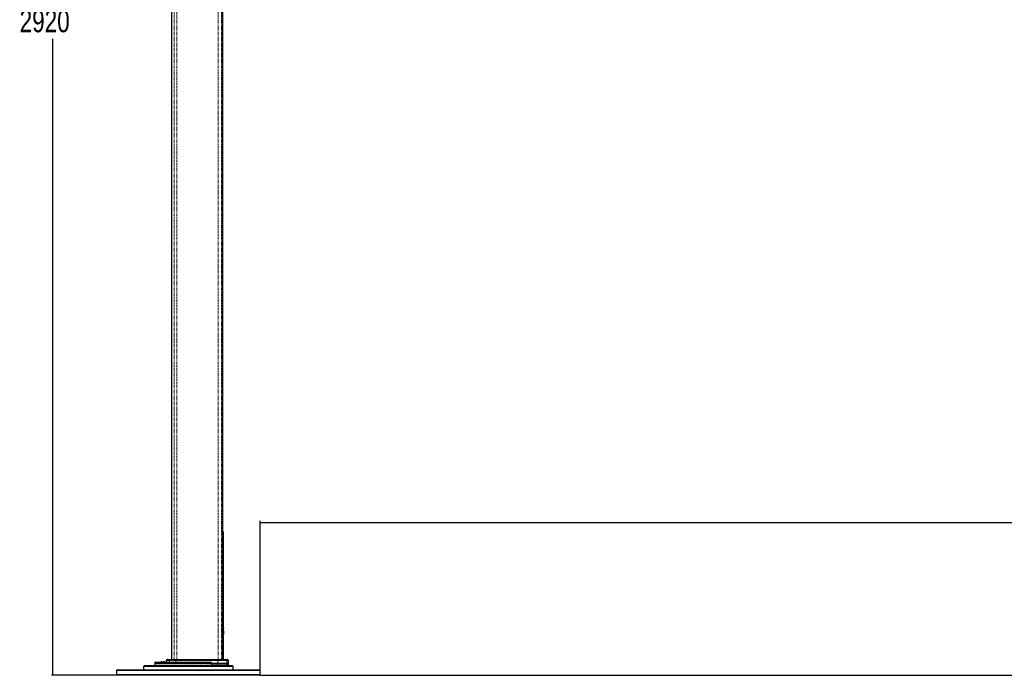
# Paper-space layout 'Surface plate' of a CAD drawing. Header units: millimetres. Extents: x 168 to 9474, y 459 to 8086.
# Tile 1 of 47: x 168 to 2363, y 600 to 2063. Entities that reach past the tile are written whole.
import ezdxf

# ---------------------------------------------------------------- set-up
doc = ezdxf.new("R2010")
doc.units = ezdxf.units.MM
doc.linetypes.add('PHANTOM', pattern=[12.7, 6.35, -1.27, 1.27, -1.27, 1.27, -1.27])
doc.layers.add('COMPONENT_GEOMETRY', color=7, linetype='Continuous')
doc.styles.add('SLDTEXTSTYLE0', font='TXT', dxfattribs={"width": 0.75})
doc.dimstyles.new('SLDDIMSTYLE0', dxfattribs={"dimtxt": 50, "dimasz": 3.302, "dimexe": 0, "dimexo": 0.0625, "dimgap": 12.5, "dimtad": 0, "dimtih": 1, "dimtoh": 1, "dimdec": 0, "dimrnd": 1e-09, "dimzin": 12, "dimdsep": 46, "dimtxsty": 'SLDTEXTSTYLE0', "dimsah": 1, "dimcen": 0.09, "dimadec": 0, "dimazin": 3, "dimtfac": 1, "dimtdec": 0, "dimtofl": 0, "dimtmove": 0, "dimatfit": 3, "dimfxl": 1, "dimfrac": 2, "dimtolj": 1, "dimtzin": 12, "dimarcsym": 0})

# ---------------------------------------------------------------- blocks, each defined once
blk = doc.blocks.new('_D_9')
at = {"layer": 'COMPONENT_GEOMETRY', "color": 7}
for p, q in [((608.7, 3519.5), (238.2, 3519.5)), ((241.4, 3519.5), (241.4, 2099.4)), ((241.4, 599.8), (241.4, 2020)), ((383.9, 599.8), (238.2, 599.8))]:
    blk.add_line(p, q, dxfattribs=at)
for points in [[(241.4, 3519.5), (240.9, 3516.2), (241.9, 3516.2)], [(241.4, 599.8), (241.9, 603.1), (240.9, 603.1)]]:
    blk.add_solid(points, dxfattribs=at)
at = {"layer": 'COMPONENT_GEOMETRY', "color": 7, "insert": (167.5, 2084.5), "char_height": 50, "attachment_point": 1, "style": 'SLDTEXTSTYLE0'}
blk.add_mtext('2920', dxfattribs=at)
blk = doc.blocks.new('_D_10')
at = {"layer": 'COMPONENT_GEOMETRY', "color": 7}
for p, q in [((4495.6, 2782), (4597.3, 2782)), ((4594.1, 2782), (4594.1, 1730.6)), ((4594.1, 599.8), (4594.1, 1651.2)), ((703.4, 599.8), (4597.3, 599.8))]:
    blk.add_line(p, q, dxfattribs=at)
for points in [[(4594.1, 2782), (4593.6, 2778.7), (4594.6, 2778.7)], [(4594.1, 599.8), (4594.6, 603.1), (4593.6, 603.1)]]:
    blk.add_solid(points, dxfattribs=at)
at = {"layer": 'COMPONENT_GEOMETRY', "color": 7, "insert": (4520.2, 1715.7), "char_height": 50, "attachment_point": 1, "style": 'SLDTEXTSTYLE0'}
blk.add_mtext('2182', dxfattribs=at)
blk = doc.blocks.new('_D_11')
at = {"layer": 'COMPONENT_GEOMETRY', "color": 7}
for p, q in [((4494.6, 2781.5), (4494.6, 937.9)), ((703.7, 611.6), (703.7, 944.2)), ((703.7, 941.1), (2525.3, 941.1)), ((4494.6, 941.1), (2673, 941.1))]:
    blk.add_line(p, q, dxfattribs=at)
for points in [[(703.7, 941.1), (707, 940.6), (707, 941.6)], [(4494.6, 941.1), (4491.3, 941.6), (4491.3, 940.6)]]:
    blk.add_solid(points, dxfattribs=at)
at = {"layer": 'COMPONENT_GEOMETRY', "color": 7, "insert": (2525.3, 965.8), "char_height": 50, "attachment_point": 1, "style": 'SLDTEXTSTYLE0'}
blk.add_mtext('3791', dxfattribs=at)

psp = doc.layouts.new('Surface plate')

# ---------------------------------------------------------------- linework, layer by layer
at = {"color": 7, "linetype": 'Continuous', "lineweight": 25}
for p, q in [((506.18, 3509.32), (506.18, 635.32)), ((620.66, 635.32), (620.66, 2744.15)), ((621.68, 706.19), (621.68, 917.65)), ((621.38, 706.74), (621.38, 705.46)), ((621.66, 704.89), (621.68, 705.47)), ((621.68, 704.49), (621.68, 704.54)), ((621.68, 697.93), (621.68, 704.49)), ((621.42, 687.37), (621.37, 687.72)), ((621.48, 692.31), (621.38, 692.31)), ((621.48, 691.66), (621.38, 691.66)), ((621.48, 691.54), (621.38, 691.54)), ((621.38, 687.56), (621.38, 635.32)), ((621.48, 692.31), (621.48, 691.66)), ((621.48, 691.54), (621.48, 691.5)), ((621.53, 691.54), (621.48, 691.54)), ((621.56, 699.48), (621.57, 700.63)), ((621.64, 699.41), (621.56, 699.48)), ((621.58, 699.48), (621.56, 699.48)), ((621.56, 699.08), (621.64, 699.41)), ((621.56, 697.87), (621.56, 699.08)), ((621.58, 699.08), (621.56, 699.08)), ((621.56, 697.37), (621.65, 698.93)), ((621.58, 697.87), (621.56, 697.87)), ((621.58, 696.04), (621.56, 697.37)), ((621.57, 700.63), (621.64, 700.09)), ((621.58, 700.63), (621.57, 700.63)), ((621.64, 700.09), (621.58, 701)), ((621.58, 701), (621.58, 701)), ((621.58, 701), (621.58, 700.63)), ((621.58, 700.63), (621.58, 699.48)), ((621.58, 700.09), (621.64, 700.09)), ((621.58, 699.48), (621.58, 699.43)), ((621.58, 699.41), (621.64, 699.41)), ((621.58, 699.09), (621.58, 699.08)), ((621.58, 699.08), (621.68, 699.08)), ((621.58, 699.08), (621.58, 697.87)), ((621.65, 698.93), (621.58, 698.06)), ((621.58, 698.93), (621.65, 698.93)), ((621.65, 698.56), (621.58, 696.04)), ((621.58, 695.57), (621.65, 698.56)), ((621.58, 697.62), (621.58, 697.37)), ((621.61, 694.23), (621.58, 695.57)), ((621.61, 699.38), (621.68, 699.38)), ((621.64, 692.64), (621.62, 693.77)), ((621.67, 691.66), (621.65, 692.31)), ((621.68, 697.62), (621.68, 696.37)), ((621.68, 696.74), (621.68, 697.62)), ((621.68, 696.37), (621.68, 696.74)), ((621.68, 689.82), (621.68, 691.57)), ((621.68, 691.57), (621.68, 691.54)), ((621.68, 635.32), (621.68, 685.51)), ((445.68, 621.82), (443.68, 619.82)), ((443.68, 619.82), (443.68, 611.82)), ((643.68, 619.82), (443.68, 619.82)), ((445.68, 621.82), (641.68, 621.82)), ((468.77, 628.36), (468.68, 625.82)), ((468.68, 625.82), (468.68, 622.32)), ((595.12, 625.82), (468.68, 625.82)), ((469.77, 629.32), (593.72, 629.32)), ((479.35, 629.6), (479.35, 629.32)), ((479.71, 629.6), (479.71, 629.32)), ((481.38, 629.6), (481.38, 629.32)), ((482.6, 629.57), (482.6, 629.32)), ((484.14, 629.57), (482.6, 629.57)), ((484.11, 629.6), (484.11, 629.57)), ((484.12, 629.6), (484.12, 629.32)), ((484.12, 629.6), (484.12, 629.57)), ((484.12, 629.6), (484.12, 629.57)), ((484.13, 629.6), (484.13, 629.32)), ((484.97, 629.32), (484.97, 629.6)), ((488.07, 629.6), (488.07, 629.32)), ((488.12, 629.57), (488.12, 629.32)), ((488.8, 629.32), (488.8, 629.6)), ((488.8, 629.32), (488.8, 629.57)), ((488.92, 629.57), (488.92, 629.32)), ((488.92, 629.57), (488.92, 629.32)), ((488.99, 629.32), (488.99, 629.6)), ((489.01, 629.57), (489.01, 629.6)), ((489.02, 629.57), (489.02, 629.6)), ((490.76, 629.57), (489.16, 629.57)), ((490.76, 629.57), (490.76, 629.32)), ((494.42, 632.86), (494.3, 629.32)), ((496.22, 635.03), (494.72, 633.53)), ((496.92, 635.32), (503.87, 635.32)), ((503.87, 635.32), (516.44, 635.32)), ((516.44, 635.32), (609.75, 635.32)), ((595.12, 625.82), (595.09, 628.36)), ((595.12, 622.82), (595.12, 625.82)), ((609.72, 625.82), (595.12, 625.82)), ((609.72, 622.82), (595.12, 622.82)), ((607.73, 622.32), (608.99, 622.7)), ((608.99, 622.7), (608.99, 622.82)), ((629.63, 625.82), (609.72, 625.82)), ((629.63, 622.82), (609.72, 622.82)), ((609.75, 635.32), (626.93, 635.32)), ((610.98, 622.82), (610.98, 621.82)), ((621.68, 621.82), (621.68, 622.82)), ((626.93, 635.32), (630.43, 635.32)), ((633.18, 625.82), (629.63, 625.82)), ((633.18, 622.82), (629.63, 622.82)), ((632.64, 633.53), (631.14, 635.03)), ((633.18, 625.82), (632.93, 632.86)), ((633.18, 622.82), (633.18, 625.82)), ((643.68, 619.82), (641.68, 621.82)), ((643.68, 611.82), (643.68, 619.82)), ((385.18, 611.82), (383.68, 610.32)), ((383.68, 610.32), (383.68, 601.32)), ((703.68, 610.32), (383.68, 610.32)), ((383.68, 601.32), (385.18, 599.82)), ((383.68, 601.32), (703.68, 601.32)), ((385.18, 611.82), (702.18, 611.82)), ((702.18, 599.82), (385.18, 599.82)), ((703.68, 610.32), (702.18, 611.82)), ((702.18, 599.82), (703.68, 601.32)), ((703.68, 601.32), (703.68, 610.32))]:
    psp.add_line(p, q, dxfattribs=at)
at = {"color": 8, "linetype": 'PHANTOM', "lineweight": 18}
for p, q in [((512.34, 3509.32), (512.34, 635.32)), ((518.16, 3509.32), (518.16, 635.32)), ((609.87, 3509.32), (609.87, 635.32)), ((617.84, 3509.32), (617.84, 635.32)), ((620.65, 635.32), (620.65, 2744.15)), ((620.66, 917.86), (621.47, 917.86)), ((621.47, 917.86), (621.47, 713.33)), ((621.67, 917.65), (621.47, 917.86)), ((620.66, 713.33), (621.47, 713.33)), ((620.66, 687.56), (621.38, 687.56)), ((621.38, 687.56), (621.38, 687.69)), ((468.68, 622.32), (607.73, 622.32)), ((595.09, 628.36), (468.77, 628.36)), ((484.81, 629.57), (484.81, 629.32)), ((501.59, 632.86), (494.42, 632.86)), ((494.72, 633.53), (501.85, 633.53)), ((503.23, 635.03), (496.22, 635.03)), ((501.59, 632.86), (501.47, 629.32)), ((515.98, 632.86), (501.59, 632.86)), ((503.23, 635.03), (501.85, 633.53)), ((501.85, 633.53), (516.03, 633.53)), ((516.31, 635.03), (503.23, 635.03)), ((515.98, 632.86), (515.95, 629.32)), ((609.72, 632.86), (515.98, 632.86)), ((516.31, 635.03), (516.03, 633.53)), ((516.03, 633.53), (609.72, 633.53)), ((609.74, 635.03), (516.31, 635.03)), ((608.98, 621.82), (608.98, 622.7)), ((609.72, 633.53), (609.74, 635.03)), ((609.72, 633.53), (629.11, 633.53)), ((609.72, 632.86), (609.72, 625.82)), ((629.39, 632.86), (609.72, 632.86)), ((609.72, 622.82), (609.72, 625.82)), ((627.63, 635.03), (609.74, 635.03)), ((611.85, 622.82), (611.85, 621.82)), ((620.51, 621.82), (620.51, 622.82)), ((621.39, 622.82), (621.39, 621.82)), ((629.11, 633.53), (627.63, 635.03)), ((631.14, 635.03), (627.63, 635.03)), ((629.11, 633.53), (632.64, 633.53)), ((629.39, 632.86), (629.63, 625.82)), ((632.93, 632.86), (629.39, 632.86)), ((629.63, 622.82), (629.63, 625.82))]:
    psp.add_line(p, q, dxfattribs=at)
at = {"color": 8, "linetype": 'PHANTOM', "lineweight": 18, "flags": 128}
psp.add_lwpolyline([(516.31, 635.03), (516.32, 635.09), (516.34, 635.15), (516.35, 635.2), (516.37, 635.25), (516.39, 635.28), (516.41, 635.3), (516.42, 635.32), (516.44, 635.32)], dxfattribs=at)
at = {"color": 8, "linetype": 'PHANTOM', "lineweight": 18}
for centre, radius, start, end in [((620.67, 699.11), 6.47, 269.87691, 277.18921), ((619.22, 691.34), 2.31, 308.58415, 358.47511), ((502.63, 632.83), 1.05, 138.08224, 178.54613), ((503.88, 634.44), 0.877, 90.50467, 138.22789), ((519.98, 632.87), 4, 170.54221, 180.20683), ((668.34, 632.87), 58.62, 179.35885, 180.01584), ((613.2, 635.07), 3.45, 175.83178, 180.69733), ((626.93, 634.35), 0.975, 44.39857, 89.9144), ((628.39, 632.82), 1.01, 1.88767, 44.41002)]:
    psp.add_arc(centre, radius, start, end, dxfattribs=at)
at = {"color": 7, "linetype": 'Continuous', "lineweight": 25}
for centre, radius, start, end in [((620.38, 687.56), 1, 7.54775, 74.0335), ((619.18, 689.82), 2.5, 320.11117, 0.03219), ((469.18, 622.32), 0.5, 180, 270), ((469.77, 628.32), 1, 90, 178), ((495.42, 632.82), 1, 135, 178), ((496.92, 634.32), 1, 90, 135), ((630.43, 634.32), 1, 45, 90), ((631.93, 632.82), 1, 2, 45)]:
    psp.add_arc(centre, radius, start, end, dxfattribs=at)
for points, knots in [([(621.66, 917.65), (621.66, 917.84), (621.66, 918.28), (621.53, 918.91), (621.34, 919.5), (621.14, 919.93), (620.96, 920.24), (620.81, 920.48), (620.71, 920.62), (620.66, 920.68), (620.66, 920.68)], [0, 0, 0, 0, 0.1151193, 0.2668633, 0.3976647, 0.5119229, 0.6252924, 0.7718335, 0.9775569, 1, 1, 1, 1]), ([(620.66, 920.46), (620.81, 920.25), (621.35, 919.49), (621.42, 918.54), (621.47, 917.86)], [0, 0, 0, 0, 0.2844085, 1, 1, 1, 1]), ([(621.58, 701), (621.59, 701.69), (621.61, 703.08), (621.65, 704.3), (621.66, 704.75), (621.66, 704.89)], [0, 0, 0, 0, 0.4088162, 0.81762945, 1, 1, 1, 1]), ([(621.62, 706.74), (621.63, 706.45), (621.66, 705.87), (621.68, 705.89), (621.68, 706.14), (621.68, 706.19)], [0, 0, 0, 0, 0.4517105, 0.9034289, 1, 1, 1, 1]), ([(621.68, 705.47), (621.67, 705.49), (621.67, 705.53), (621.63, 706.33), (621.62, 706.74)], [0, 0, 0, 0, 0.4994679, 1, 1, 1, 1]), ([(621.68, 704.54), (621.68, 704.5), (621.67, 704.43), (621.66, 703.85), (621.65, 703), (621.64, 701.94), (621.64, 700.8), (621.64, 699.7), (621.66, 698.77), (621.67, 698.12), (621.68, 697.8), (621.68, 697.89), (621.68, 697.93)], [0, 0, 0, 0, 0.1013164, 0.2026324, 0.303959, 0.4052888, 0.5066036, 0.6079049, 0.7092132, 0.8105391, 0.9118691, 1, 1, 1, 1]), ([(621.66, 705.95), (621.66, 705.91), (621.66, 705.82), (621.66, 705.66), (621.65, 705.55)], [0, 0, 0, 0, 0.339083, 1, 1, 1, 1]), ([(621.66, 685.59), (621.66, 685.59), (621.67, 685.58), (621.67, 685.57), (621.67, 685.57), (621.66, 685.64), (621.62, 685.9), (621.53, 686.54), (621.44, 687.16), (621.38, 687.65), (621.37, 687.72)], [0, 0, 0, 0, 0.0020308, 0.0115446, 0.0466435, 0.1651599, 0.4127001, 0.6826796, 0.9529717, 1, 1, 1, 1]), ([(621.53, 691.27), (621.54, 691.17), (621.59, 690.67), (621.66, 689.99), (621.67, 689.88), (621.68, 689.82)], [0, 0, 0, 0, 0.1074284, 0.5476641, 1, 1, 1, 1]), ([(621.67, 685.51), (621.67, 685.51), (621.67, 685.52), (621.67, 685.53), (621.67, 685.54), (621.67, 685.55), (621.67, 685.57), (621.66, 685.6), (621.65, 685.71), (621.61, 686), (621.59, 686.09)], [0, 0, 0, 0, 0.0012018, 0.0055888, 0.0116465, 0.023225, 0.0556515, 0.2012144, 0.7474987, 1, 1, 1, 1]), ([(621.66, 698.21), (621.66, 697.5), (621.64, 696.05), (621.62, 694.84), (621.61, 694.23)], [0, 0, 0, 0, 0.4921251, 1, 1, 1, 1]), ([(621.62, 693.77), (621.63, 694.45), (621.65, 695.83), (621.66, 697.41), (621.66, 698.21)], [0, 0, 0, 0, 0.4929619, 1, 1, 1, 1]), ([(621.67, 697.92), (621.66, 697.02), (621.66, 695.21), (621.65, 693.5), (621.64, 692.64)], [0, 0, 0, 0, 0.4954076, 1, 1, 1, 1]), ([(621.65, 692.31), (621.66, 693.2), (621.67, 695.03), (621.67, 696.94), (621.67, 697.92)], [0, 0, 0, 0, 0.49076365, 1, 1, 1, 1]), ([(621.67, 697.62), (621.67, 696.81), (621.68, 695.17), (621.68, 693.15), (621.67, 691.99), (621.67, 691.66)], [0, 0, 0, 0, 0.4109164, 0.8337494, 1, 1, 1, 1]), ([(621.68, 691.54), (621.68, 692.36), (621.68, 694.01), (621.68, 696.05), (621.67, 697.23), (621.67, 697.62)], [0, 0, 0, 0, 0.3954651, 0.8023983, 1, 1, 1, 1]), ([(487.88, 629.57), (487.81, 629.57), (487.64, 629.57), (487.32, 629.57), (487.04, 629.57), (486.83, 629.57), (486.72, 629.57), (486.67, 629.57), (486.64, 629.57), (486.63, 629.57), (486.63, 629.57), (486.63, 629.57)], [0, 0, 0, 0, 0.1594836, 0.3818157, 0.6093722, 0.6990581, 0.7781648, 0.8047215, 0.8321272, 0.867302, 1, 1, 1, 1]), ([(593.72, 629.32), (593.93, 629.3), (594.29, 629.27), (594.71, 629.05), (594.95, 628.8), (595.07, 628.56), (595.08, 628.42), (595.09, 628.36)], [0, 0, 0, 0, 0.3457648, 0.5808804, 0.7587515, 0.9025013, 1, 1, 1, 1]), ([(607.73, 622.32), (607.56, 622.27), (607.05, 622.13), (606.35, 621.96), (605.68, 621.86), (605.48, 621.83)], [0, 0, 0, 0, 0.2771113, 0.78282495, 1, 1, 1, 1])]:
    psp.add_open_spline(points, degree=3, knots=knots, dxfattribs=at)
at = {"color": 8, "linetype": 'PHANTOM', "lineweight": 18}
for points, knots in [([(621.47, 713.33), (621.47, 710.78), (621.47, 703.9), (621.48, 697.02), (621.48, 692.69)], [0, 0, 0, 0, 0.3702147, 1, 1, 1, 1]), ([(621.67, 685.51), (621.67, 685.49), (621.68, 685.39), (621.59, 686.01), (621.45, 687.05), (621.38, 687.56)], [0, 0, 0, 0, 0.155628, 0.5880444, 1, 1, 1, 1]), ([(621.48, 692.69), (621.48, 692.56), (621.49, 692.26), (621.49, 691.87), (621.51, 691.5), (621.52, 691.36), (621.53, 691.27)], [0, 0, 0, 0, 0.2084648, 0.4851414, 0.6864177, 1, 1, 1, 1])]:
    psp.add_open_spline(points, degree=3, knots=knots, dxfattribs=at)

# ---------------------------------------------------------------- dimensions: what is measured, and where the dimension line sits
at = {"layer": 'COMPONENT_GEOMETRY', "color": 7}
for base, p1, p2, picture, middle in [((241.4, 599.82), (609.94, 3519.55), (385.18, 599.82), '_D_9', (241.4, 2059.68)), ((4594.11, 599.82), (4494.31, 2781.99), (702.18, 599.82), '_D_10', (4594.11, 1690.9))]:
    dim = psp.add_linear_dim(base=base, p1=p1, p2=p2, angle=90, dimstyle='SLDDIMSTYLE0', dxfattribs=at)
    dim.commit()
    dim.dimension.update_dxf_attribs({"geometry": picture, "text_midpoint": middle, "dimtype": 160})
dim = psp.add_linear_dim(base=(4494.62, 941.07), p1=(703.68, 610.32), p2=(4494.62, 2782.77), dimstyle='SLDDIMSTYLE0', dxfattribs=at)
dim.commit()
dim.dimension.update_dxf_attribs({"geometry": '_D_11', "text_midpoint": (2599.15, 941.07), "dimtype": 160})

doc.saveas('drawing.dxf')
